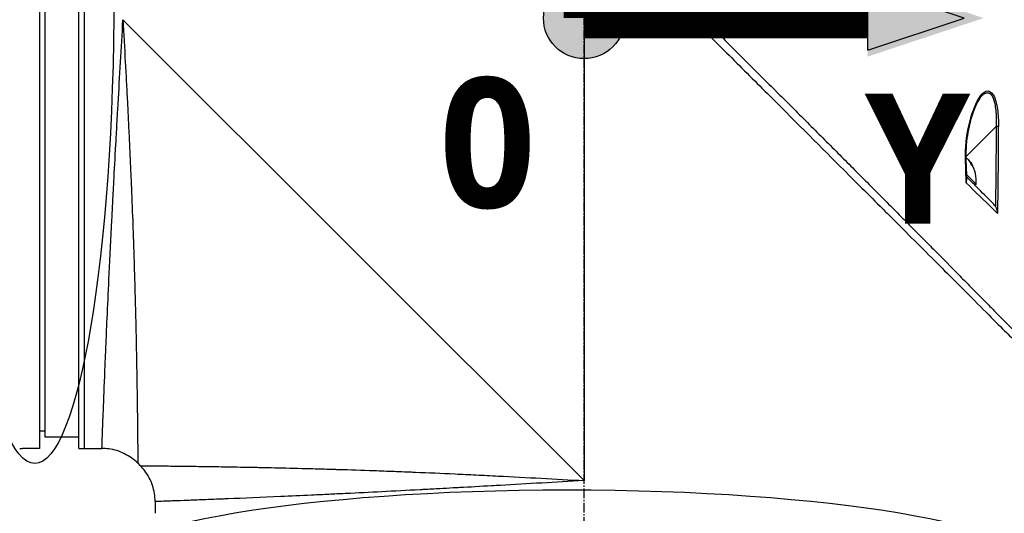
# Model space of a CAD drawing. Header units: millimetres. Extents: x 0 to 5219, y 0 to 2970.
# Tile 47 of 233: x 1947 to 2122, y 850 to 938. Entities that reach past the tile are written whole.
import ezdxf

# ---------------------------------------------------------------- set-up
doc = ezdxf.new("R2010")
doc.units = ezdxf.units.MM
doc.header["$LTSCALE"] = 0.2
doc.linetypes.add('CENTER2', pattern=[1.125, 0.75, -0.125, 0.125, -0.125])
for name, color, linetype in [('02_Center Line', 1, 'CENTER2'), ('07_Special Line2', 76, 'Continuous'), ('12_Before Rev.Num.', 5, 'Continuous'), ('13_After Rev.Num.', 6, 'Continuous')]:
    doc.layers.add(name, color=color, linetype=linetype)
doc.layers.add('14_Mark', color=7, linetype='Continuous', true_color=0xe03c31)
doc.styles.add('Rainbow-5.0 Style', font='malgunsl.ttf')

# ---------------------------------------------------------------- blocks, each defined once
blk = doc.blocks.new('A$C7b354fd2')
for p, q in [((-96.5, 273), (-96.5, 121)), ((-89.5, 121), (-89.5, 273)), ((-88.5, 121), (-88.5, 273)), ((-95.5, 123), (-95.5, 271)), ((-81.7, 197), (0, 115.3)), ((0, 197), (0, 115.3)), ((70.44, 183.45), (70.44, 183.45)), ((38.28, 180.07), (38.28, 180.07)), ((73.01, 178.06), (67.65, 172.7)), ((67.58, 172.62), (67.58, 172.62)), ((67.58, 172.58), (67.58, 172.58)), ((68.34, 171.81), (68.38, 171.85)), ((68.61, 171.27), (68.73, 171.39)), ((67.76, 169.57), (69.46, 167.86)), ((69.46, 167.86), (69.26, 167.66)), ((72.82, 145.27), (72.82, 145.27)), ((-96.5, 124.13), (-95.5, 124.11)), ((-89.5, 123), (-95.5, 123)), ((-96.5, 121), (-99.5, 121)), ((-89.5, 121), (-85.43, 121)), ((-79.06, 118.36), (-78.64, 117.94)), ((-71, 117.86), (-71, 117.86)), ((-76, 111.57), (-76, 109.5))]:
    blk.add_line(p, q)
blk.add_arc((63.39, 168.44), 6.1, 354.6019, 29.6514)
for centre, major_axis, ratio, start_param, end_param in [((72.99, 178.04), (0.5, 0.001), 0.036993, 0.389718, 1.533742), ((-276, -461.66), (295.9, 797.97), 0.23298, 5.692342, 5.723691), ((67.16, 172.21), (0.5, 0.019), 0.035577, 5.730867, 6.283186), ((-546.92, 149.07), (-456.39, 412.71), 0.998727, 3.908319, 3.915049), ((63.22, 168.61), (4.29, 4.29), 0.920715, 5.920984, 6.02203), ((64.79, 167.04), (4.04, 4.04), 0.390236, 6.173187, 6.393184), ((63.56, 168.26), (4.29, 4.29), 0.920715, 5.920984, 6.02203)]:
    blk.add_ellipse(centre, major_axis=major_axis, ratio=ratio, start_param=start_param, end_param=end_param)
for points, knots in [([(-57.45, 275.44), (-57.45, 275.44), (-57.41, 275.4), (-57.34, 275.33), (-57.3, 275.29), (-57.26, 275.24), (-57.2, 275.19), (-57.15, 275.13), (-57.08, 275.06), (-57.01, 274.99), (-56.86, 274.84), (-56.68, 274.65), (-56.46, 274.43), (-56.35, 274.32), (-56.23, 274.2), (-56.1, 274.07), (-55.98, 273.95), (-55.84, 273.81), (-55.7, 273.67), (-55.7, 273.66), (-55.69, 273.66), (-55.69, 273.65), (-55.4, 273.36), (-55.08, 273.03), (-54.72, 272.67), (-54.54, 272.49), (-54.36, 272.3), (-54.16, 272.11), (-53.97, 271.91), (-53.77, 271.71), (-53.56, 271.49), (-53.14, 271.07), (-52.69, 270.62), (-52.22, 270.14), (-51.76, 269.67), (-51.27, 269.18), (-50.76, 268.66), (-50.74, 268.64), (-50.73, 268.63), (-50.71, 268.61), (-49.67, 267.56), (-48.53, 266.4), (-47.3, 265.17), (-46.69, 264.55), (-46.06, 263.91), (-45.41, 263.25), (-44.76, 262.6), (-44.08, 261.92), (-43.4, 261.23), (-42.7, 260.53), (-41.99, 259.82), (-41.27, 259.09), (-40.54, 258.36), (-39.8, 257.61), (-39.04, 256.85), (-38.29, 256.09), (-37.52, 255.31), (-36.73, 254.53), (-35.95, 253.74), (-35.15, 252.94), (-34.35, 252.13), (-34.29, 252.08), (-34.23, 252.02), (-34.18, 251.96), (-33.42, 251.21), (-32.65, 250.44), (-31.87, 249.67), (-31.04, 248.84), (-30.2, 248.01), (-29.34, 247.16), (-28.07, 245.89), (-26.76, 244.6), (-25.44, 243.28), (-25, 242.85), (-24.56, 242.41), (-24.12, 241.97), (-23.89, 241.75), (-23.67, 241.52), (-23.44, 241.3), (-22.77, 240.63), (-22.1, 239.96), (-21.42, 239.29), (-20.06, 237.95), (-18.69, 236.59), (-17.3, 235.21), (-15.92, 233.84), (-14.52, 232.45), (-13.1, 231.05), (-13.01, 230.96), (-12.93, 230.88), (-12.84, 230.79), (-9.15, 227.13), (-5.38, 223.4), (-1.57, 219.63), (-1.47, 219.53), (-1.38, 219.44), (-1.28, 219.35), (-0.32, 218.4), (0.64, 217.44), (1.61, 216.49), (2.58, 215.53), (3.55, 214.57), (4.53, 213.61), (6.48, 211.69), (8.42, 209.77), (10.36, 207.85), (10.45, 207.77), (10.53, 207.69), (10.61, 207.61), (12.57, 205.67), (14.52, 203.74), (16.47, 201.81), (17.45, 200.85), (18.42, 199.88), (19.39, 198.92), (20.36, 197.95), (21.33, 196.99), (22.3, 196.03), (22.36, 195.97), (22.42, 195.91), (22.48, 195.85), (24.4, 193.93), (26.32, 192.02), (28.22, 190.13), (29.16, 189.18), (30.11, 188.24), (31.05, 187.3), (31.99, 186.36), (32.93, 185.42), (33.86, 184.49), (33.9, 184.45), (33.95, 184.4), (34, 184.35), (35.88, 182.48), (37.74, 180.61), (39.57, 178.78), (41.4, 176.94), (43.21, 175.14), (44.98, 173.36), (45.87, 172.47), (46.75, 171.59), (47.62, 170.71), (48.49, 169.84), (49.35, 168.97), (50.21, 168.11), (51.06, 167.25), (51.9, 166.41), (52.73, 165.57), (53.57, 164.73), (54.39, 163.91), (55.2, 163.09), (55.21, 163.07), (55.23, 163.06), (55.25, 163.04), (56.06, 162.22), (56.86, 161.42), (57.64, 160.62), (58.43, 159.83), (59.2, 159.05), (59.96, 158.28), (60.72, 157.52), (61.47, 156.77), (62.19, 156.03), (63.65, 154.56), (65.04, 153.16), (66.35, 151.82), (66.68, 151.49), (67.01, 151.16), (67.33, 150.83), (67.65, 150.51), (67.96, 150.19), (68.27, 149.88), (69.51, 148.63), (70.66, 147.46), (71.71, 146.39), (71.72, 146.39), (71.72, 146.38), (71.72, 146.38), (72.25, 145.85), (72.75, 145.34), (73.22, 144.86), (73.7, 144.38), (74.14, 143.92), (74.56, 143.5), (74.98, 143.08), (75.36, 142.68), (75.72, 142.32), (76.07, 141.96), (76.39, 141.63), (76.68, 141.34), (76.97, 141.05), (77.22, 140.79), (77.44, 140.56), (77.55, 140.45), (77.65, 140.35), (77.75, 140.26), (77.84, 140.16), (77.92, 140.08), (78, 140), (78.14, 139.85), (78.25, 139.74), (78.33, 139.66), (78.4, 139.59), (78.44, 139.55), (78.44, 139.55)], [0, 0, 0, 0, 0.0041991, 0.0041991, 0.0041991, 0.0062987, 0.0062987, 0.0062987, 0.0083983, 0.0083983, 0.0083983, 0.0125974, 0.0125974, 0.0125974, 0.014697, 0.014697, 0.014697, 0.0167965, 0.0167965, 0.0167965, 0.0168599, 0.0168599, 0.0168599, 0.0210764, 0.0210764, 0.0210764, 0.0231847, 0.0231847, 0.0231847, 0.025293, 0.025293, 0.025293, 0.0295096, 0.0295096, 0.0295096, 0.0335924, 0.0335924, 0.0335924, 0.0337261, 0.0337261, 0.0337261, 0.0420526, 0.0420526, 0.0420526, 0.0462159, 0.0462159, 0.0462159, 0.0503791, 0.0503791, 0.0503791, 0.0545745, 0.0545745, 0.0545745, 0.0587698, 0.0587698, 0.0587698, 0.0629602, 0.0629602, 0.0629602, 0.0671505, 0.0671505, 0.0671505, 0.0674414, 0.0674414, 0.0674414, 0.0713694, 0.0713694, 0.0713694, 0.0755743, 0.0755743, 0.0755743, 0.0818817, 0.0818817, 0.0818817, 0.0839768, 0.0839768, 0.0839768, 0.0850355, 0.0850355, 0.0850355, 0.0881892, 0.0881892, 0.0881892, 0.0944966, 0.0944966, 0.0944966, 0.1008041, 0.1008041, 0.1008041, 0.1011921, 0.1011921, 0.1011921, 0.1176445, 0.1176445, 0.1176445, 0.1180502, 0.1180502, 0.1180502, 0.1221943, 0.1221943, 0.1221943, 0.1263384, 0.1263384, 0.1263384, 0.1346266, 0.1346266, 0.1346266, 0.1349824, 0.1349824, 0.1349824, 0.143338, 0.143338, 0.143338, 0.1475158, 0.1475158, 0.1475158, 0.1516936, 0.1516936, 0.1516936, 0.1519551, 0.1519551, 0.1519551, 0.160293, 0.160293, 0.160293, 0.164462, 0.164462, 0.164462, 0.168631, 0.168631, 0.168631, 0.1688379, 0.1688379, 0.1688379, 0.1772635, 0.1772635, 0.1772635, 0.1856891, 0.1856891, 0.1856891, 0.1899019, 0.1899019, 0.1899019, 0.1941147, 0.1941147, 0.1941147, 0.1983275, 0.1983275, 0.1983275, 0.2025403, 0.2025403, 0.2025403, 0.2026348, 0.2026348, 0.2026348, 0.206856, 0.206856, 0.206856, 0.2110771, 0.2110771, 0.2110771, 0.2152983, 0.2152983, 0.2152983, 0.2237405, 0.2237405, 0.2237405, 0.2258511, 0.2258511, 0.2258511, 0.2279617, 0.2279617, 0.2279617, 0.2364039, 0.2364039, 0.2364039, 0.2364237, 0.2364237, 0.2364237, 0.240644, 0.240644, 0.240644, 0.2448644, 0.2448644, 0.2448644, 0.2490847, 0.2490847, 0.2490847, 0.253305, 0.253305, 0.253305, 0.2575358, 0.2575358, 0.2575358, 0.2596491, 0.2596491, 0.2596491, 0.2617623, 0.2617623, 0.2617623, 0.2659889, 0.2659889, 0.2659889, 0.2702154, 0.2702154, 0.2702154, 0.2702154]), ([(17.86, 198.55), (18.13, 198.25), (18.41, 197.97), (19, 197.38), (19.3, 197.08), (20.39, 195.98), (21.18, 195.2), (23.06, 193.32), (24.16, 192.23), (27.68, 188.71), (30.1, 186.29), (36.92, 179.47), (41.26, 175.12), (47.99, 168.39), (50.5, 165.89), (53.18, 163.21), (53.44, 162.95), (54.82, 161.57), (55.92, 160.47), (59.79, 156.6), (62.42, 153.97), (66.6, 149.8), (68.26, 148.14), (71.13, 145.25), (72.36, 144.02), (74.47, 141.9), (75.32, 141.05), (76.21, 140.17), (76.44, 139.94), (76.76, 139.63), (76.84, 139.55), (76.84, 139.55)], [-12.052589, -12.052589, -12.052589, -12.052589, -11.934103, -11.934103, -11.804161, -11.804161, -11.469421, -11.469421, -10.998435, -10.998435, -9.945484, -9.945484, -7.985272, -7.985272, -6.766883, -6.766883, -6.634722, -6.634722, -6.057598, -6.057598, -4.559072, -4.559072, -3.422422, -3.422422, -2.341546, -2.341546, -1.193783, -1.193783, -0.601834, -0.601834, 0, 0, 0, 0]), ([(-85.43, 121), (-85.43, 121), (-85.42, 121.12), (-85.41, 121.37), (-85.41, 121.61), (-85.39, 121.98), (-85.38, 122.46), (-85.36, 122.94), (-85.34, 123.55), (-85.31, 124.26), (-85.3, 124.63), (-85.28, 125.02), (-85.27, 125.44), (-85.25, 125.87), (-85.23, 126.32), (-85.21, 126.79), (-85.21, 126.88), (-85.21, 126.97), (-85.2, 127.06), (-85.13, 128.93), (-85.05, 131.19), (-84.94, 133.79), (-84.94, 133.89), (-84.93, 134), (-84.93, 134.1), (-84.9, 134.7), (-84.88, 135.31), (-84.85, 135.94), (-84.84, 136.31), (-84.82, 136.69), (-84.8, 137.07), (-84.79, 137.46), (-84.77, 137.85), (-84.75, 138.25), (-84.75, 138.31), (-84.75, 138.38), (-84.75, 138.45), (-84.68, 139.98), (-84.61, 141.55), (-84.54, 143.26), (-84.44, 145.39), (-84.34, 147.67), (-84.23, 150.08), (-84.16, 151.54), (-84.09, 153.05), (-84.01, 154.6), (-84.01, 154.64), (-84.01, 154.69), (-84, 154.74), (-83.95, 155.77), (-83.9, 156.83), (-83.85, 157.91), (-83.8, 158.93), (-83.74, 159.96), (-83.69, 161.02), (-83.69, 161.06), (-83.69, 161.11), (-83.68, 161.16), (-83.63, 162.22), (-83.57, 163.3), (-83.52, 164.4), (-83.49, 164.97), (-83.46, 165.54), (-83.43, 166.12), (-83.41, 166.41), (-83.4, 166.7), (-83.38, 167), (-83.37, 167.14), (-83.37, 167.29), (-83.36, 167.44), (-83.35, 167.58), (-83.34, 167.76), (-83.33, 167.87), (-83.33, 168.01), (-83.32, 168.15), (-83.31, 168.29), (-83.21, 170.3), (-83.09, 172.49), (-82.96, 174.86), (-82.89, 176.02), (-82.83, 177.21), (-82.76, 178.46), (-82.72, 179.16), (-82.68, 179.88), (-82.64, 180.6), (-82.61, 181.1), (-82.58, 181.61), (-82.55, 182.12), (-82.42, 184.46), (-82.28, 186.92), (-82.13, 189.52), (-82, 191.91), (-81.85, 194.4), (-81.7, 197)], [0.5000048, 0.5000048, 0.5000048, 0.5000048, 0.5301821, 0.5301821, 0.5301821, 0.560531, 0.560531, 0.560531, 0.5911455, 0.5911455, 0.5911455, 0.6065856, 0.6065856, 0.6065856, 0.6221334, 0.6221334, 0.6221334, 0.625, 0.625, 0.625, 0.6850898, 0.6850898, 0.6850898, 0.6875, 0.6875, 0.6875, 0.7011464, 0.7011464, 0.7011464, 0.7092438, 0.7092438, 0.7092438, 0.7173743, 0.7173743, 0.7173743, 0.71875, 0.71875, 0.71875, 0.7499738, 0.7499738, 0.7499738, 0.7889478, 0.7889478, 0.7889478, 0.8125, 0.8125, 0.8125, 0.8131921, 0.8131921, 0.8131921, 0.8288728, 0.8288728, 0.8288728, 0.84375, 0.84375, 0.84375, 0.8444134, 0.8444134, 0.8444134, 0.859375, 0.859375, 0.859375, 0.8671875, 0.8671875, 0.8671875, 0.8710937, 0.8710937, 0.8710937, 0.8730469, 0.8730469, 0.8730469, 0.8749735, 0.8749735, 0.8749735, 0.8773485, 0.8773485, 0.8773485, 0.9115235, 0.9115235, 0.9115235, 0.9281399, 0.9281399, 0.9281399, 0.9375, 0.9375, 0.9375, 0.9439123, 0.9439123, 0.9439123, 0.973127, 0.973127, 0.973127, 1, 1, 1, 1]), ([(-81.7, 197), (-81.57, 194.5), (-81.43, 191.99), (-81.29, 189.47), (-81.29, 189.45), (-81.29, 189.43), (-81.29, 189.41), (-81.22, 188.14), (-81.15, 186.87), (-81.09, 185.61), (-81.02, 184.4), (-80.97, 183.25), (-80.9, 182.01), (-80.9, 181.95), (-80.89, 181.88), (-80.89, 181.81), (-80.83, 180.63), (-80.77, 179.45), (-80.72, 178.31), (-80.65, 177.06), (-80.6, 175.85), (-80.54, 174.66), (-80.53, 174.5), (-80.53, 174.35), (-80.52, 174.2), (-80.46, 172.98), (-80.41, 171.79), (-80.36, 170.62), (-80.33, 170.03), (-80.31, 169.45), (-80.28, 168.88), (-80.27, 168.6), (-80.26, 168.31), (-80.24, 168.03), (-80.24, 167.86), (-80.23, 167.7), (-80.22, 167.53), (-80.22, 167.43), (-80.21, 167.31), (-80.21, 167.19), (-80.11, 164.86), (-80.03, 162.68), (-79.95, 160.64), (-79.94, 160.38), (-79.93, 160.11), (-79.93, 159.85), (-79.89, 158.97), (-79.86, 158.11), (-79.84, 157.29), (-79.8, 156.26), (-79.77, 155.27), (-79.74, 154.32), (-79.74, 154.21), (-79.73, 154.11), (-79.73, 154.01), (-79.73, 153.99), (-79.73, 153.97), (-79.73, 153.95), (-79.72, 153.83), (-79.72, 153.74), (-79.72, 153.59), (-79.64, 151.2), (-79.58, 149.02), (-79.53, 147.03), (-79.5, 146.04), (-79.48, 145.1), (-79.46, 144.2), (-79.44, 143.44), (-79.43, 142.72), (-79.41, 142.02), (-79.41, 142), (-79.41, 141.97), (-79.41, 141.95), (-79.41, 141.85), (-79.4, 141.78), (-79.4, 141.65), (-79.36, 139.84), (-79.33, 138.21), (-79.3, 136.74), (-79.3, 136.52), (-79.3, 136.31), (-79.29, 136.1), (-79.29, 135.89), (-79.28, 135.69), (-79.28, 135.5), (-79.27, 135.08), (-79.27, 134.68), (-79.26, 134.3), (-79.25, 133.48), (-79.23, 132.73), (-79.22, 132.02), (-79.22, 132.01), (-79.22, 132), (-79.22, 131.99), (-79.22, 131.91), (-79.22, 131.85), (-79.22, 131.75), (-79.2, 130.19), (-79.18, 128.81), (-79.16, 127.6), (-79.15, 126.69), (-79.14, 125.87), (-79.13, 125.14), (-79.13, 124.94), (-79.13, 124.76), (-79.12, 124.57), (-79.12, 124.52), (-79.12, 124.47), (-79.12, 124.43), (-79.12, 123.97), (-79.11, 123.54), (-79.11, 123.12), (-79.11, 123.09), (-79.11, 123.06), (-79.11, 123.03), (-79.1, 122.7), (-79.1, 122.38), (-79.1, 122.08), (-79.1, 122.01), (-79.1, 121.93), (-79.1, 121.86), (-79.1, 121.84), (-79.09, 121.81), (-79.09, 121.78), (-79.09, 121.62), (-79.09, 121.44), (-79.09, 121.27), (-79.09, 121.13), (-79.09, 120.99), (-79.09, 120.85), (-79.09, 120.81), (-79.09, 120.77), (-79.08, 120.74), (-79.08, 120.58), (-79.08, 120.43), (-79.08, 120.29), (-79.08, 120.22), (-79.08, 120.15), (-79.08, 120.09), (-79.08, 120.05), (-79.08, 120.02), (-79.08, 119.99), (-79.08, 119.97), (-79.08, 119.95), (-79.08, 119.93), (-79.08, 119.92), (-79.08, 119.9), (-79.08, 119.89), (-79.07, 119.58), (-79.07, 119.35), (-79.07, 119.17), (-79.07, 119.07), (-79.07, 119), (-79.07, 118.93), (-79.07, 118.89), (-79.07, 118.86), (-79.07, 118.83), (-79.07, 118.82), (-79.07, 118.8), (-79.07, 118.79), (-79.07, 118.78), (-79.07, 118.77), (-79.07, 118.76), (-79.07, 118.76), (-79.07, 118.75), (-79.07, 118.75), (-79.06, 118.48), (-79.06, 118.36), (-79.06, 118.36)], [0, 0, 0, 0, 0.061969, 0.061969, 0.061969, 0.0625, 0.0625, 0.0625, 0.09375, 0.09375, 0.09375, 0.1234255, 0.1234255, 0.1234255, 0.125, 0.125, 0.125, 0.1531538, 0.1531538, 0.1531538, 0.1836029, 0.1836029, 0.1836029, 0.1875, 0.1875, 0.1875, 0.21875, 0.21875, 0.21875, 0.234375, 0.234375, 0.234375, 0.2421875, 0.2421875, 0.2421875, 0.2469884, 0.2469884, 0.2469884, 0.25, 0.25, 0.25, 0.3052191, 0.3052191, 0.3052191, 0.3125, 0.3125, 0.3125, 0.3368038, 0.3368038, 0.3368038, 0.3671875, 0.3671875, 0.3671875, 0.3705126, 0.3705126, 0.3705126, 0.3710937, 0.3710937, 0.3710937, 0.375, 0.375, 0.375, 0.4375, 0.4375, 0.4375, 0.46875, 0.46875, 0.46875, 0.4952139, 0.4952139, 0.4952139, 0.4960937, 0.4960937, 0.4960937, 0.5, 0.5, 0.5, 0.5544796, 0.5544796, 0.5544796, 0.5625, 0.5625, 0.5625, 0.5702519, 0.5702519, 0.5702519, 0.5865122, 0.5865122, 0.5865122, 0.6206238, 0.6206238, 0.6206238, 0.6210937, 0.6210937, 0.6210937, 0.625, 0.625, 0.625, 0.6875, 0.6875, 0.6875, 0.734375, 0.734375, 0.734375, 0.7469686, 0.7469686, 0.7469686, 0.75, 0.75, 0.75, 0.7791382, 0.7791382, 0.7791382, 0.78125, 0.78125, 0.78125, 0.8046875, 0.8046875, 0.8046875, 0.8101255, 0.8101255, 0.8101255, 0.8125, 0.8125, 0.8125, 0.828125, 0.828125, 0.828125, 0.8405244, 0.8405244, 0.8405244, 0.84375, 0.84375, 0.84375, 0.859375, 0.859375, 0.859375, 0.8671875, 0.8671875, 0.8671875, 0.8710938, 0.8710938, 0.8710938, 0.8735646, 0.8735646, 0.8735646, 0.875, 0.875, 0.875, 0.90625, 0.90625, 0.90625, 0.921875, 0.921875, 0.921875, 0.9296875, 0.9296875, 0.9296875, 0.9335938, 0.9335938, 0.9335938, 0.9367093, 0.9367093, 0.9367093, 0.9375, 0.9375, 0.9375, 1, 1, 1, 1]), ([(67.59, 172.21), (67.51, 174.29), (67.76, 176.35), (68.18, 178.21), (68.6, 180.07), (69.19, 181.8), (69.96, 183.05), (70.35, 183.67), (70.78, 184.16), (71.23, 184.33), (71.68, 184.5), (72.15, 184.29), (72.52, 183.66), (72.88, 183.04), (73.11, 182.11), (73.25, 181.12), (73.4, 180.12), (73.45, 179.09), (73.46, 178.05)], [-1, -1, -1, -1, -0.75, -0.75, -0.75, -0.5, -0.5, -0.5, -0.375, -0.375, -0.375, -0.25, -0.25, -0.25, -0.125, -0.125, -0.125, 0, 0, 0, 0]), ([(70.44, 183.45), (70.22, 183.21), (70.01, 182.88), (69.54, 182.05), (69.29, 181.51), (68.73, 180.04), (68.45, 179.05), (67.93, 176.67), (67.71, 175.19), (67.64, 173.2), (67.64, 172.71), (67.66, 172.23)], [0, 0, 0, 0, 0.177079, 0.177079, 0.406682, 0.406682, 0.747747, 0.747747, 1.198722, 1.198722, 1.345047, 1.345047, 1.345047, 1.345047]), ([(70.44, 183.45), (70.51, 183.52), (70.61, 183.63), (70.76, 183.76), (70.86, 183.84), (70.97, 183.91), (71.06, 183.95), (71.12, 183.98), (71.16, 184), (71.22, 184.02), (71.3, 184.04), (71.37, 184.06), (71.43, 184.06), (71.46, 184.06), (71.49, 184.06), (71.51, 184.06), (71.54, 184.06), (71.6, 184.05), (71.71, 184.02), (71.81, 183.98), (71.89, 183.93), (71.95, 183.89), (72.03, 183.83), (72.1, 183.75), (72.17, 183.67), (72.22, 183.61), (72.25, 183.55), (72.29, 183.5), (72.31, 183.46), (72.33, 183.42), (72.35, 183.38), (72.38, 183.33), (72.42, 183.24), (72.48, 183.12), (72.54, 182.96), (72.59, 182.81), (72.66, 182.6), (72.74, 182.3), (72.82, 181.91), (72.88, 181.53), (72.91, 181.27), (72.94, 181.05), (72.96, 180.83), (72.99, 180.53), (73.01, 180.16), (73.03, 179.77), (73.03, 179.37), (73.04, 178.8), (73.02, 178.36), (73.01, 178.06)], [1.329615, 1.329615, 1.329615, 1.329615, 1.378961, 1.40356, 1.428073, 1.452518, 1.476923, 1.483207, 1.495736, 1.501978, 1.526778, 1.545207, 1.551317, 1.563485, 1.567497, 1.570553, 1.578207, 1.587912, 1.613451, 1.647115, 1.658519, 1.671664, 1.690388, 1.714701, 1.728974, 1.744675, 1.75307, 1.761833, 1.77097, 1.775681, 1.780486, 1.790347, 1.800537, 1.821922, 1.844682, 1.86886, 1.881499, 1.921664, 1.980666, 2.012563, 2.046031, 2.063338, 2.081006, 2.117316, 2.154984, 2.194087, 2.234709, 2.276933, 2.36647, 2.36647, 2.36647, 2.36647]), ([(67.65, 172.55), (67.67, 172.54), (67.69, 172.53), (67.78, 172.46), (67.87, 172.39), (68.02, 172.24), (68.11, 172.14), (68.26, 171.94), (68.33, 171.83), (68.38, 171.73)], [-0.2670741, -0.2670741, -0.2670741, -0.2670741, -0.2579182, -0.2579182, -0.2219927, -0.2219927, -0.1860671, -0.1860671, -0.1501416, -0.1501416, -0.1501416, -0.1501416]), ([(68.73, 171.39), (68.67, 171.48), (68.62, 171.58), (68.52, 171.73), (68.47, 171.79), (68.41, 171.85), (68.39, 171.86), (68.38, 171.85)], [-0.4380406, -0.4380406, -0.4380406, -0.4380406, -0.4021151, -0.4021151, -0.3661895, -0.3661895, -0.3312861, -0.3312861, -0.3312861, -0.3312861]), ([(67.73, 168.08), (67.76, 168.19), (67.79, 168.33), (67.79, 168.49), (67.79, 168.51), (67.79, 168.53), (67.79, 168.56)], [0, 0, 0, 0, 0.25, 0.25, 0.25, 0.2995894, 0.2995894, 0.2995894, 0.2995894]), ([(73.3, 162.63), (73.01, 162.91), (72.7, 163.21), (72.39, 163.52), (70.98, 164.9), (69.41, 166.43), (67.73, 168.08)], [0, 0, 0, 0, 0.1807269, 0.1807269, 0.1807269, 1, 1, 1, 1]), ([(72.44, 164.48), (71.68, 165.23), (70.86, 166.05), (69.99, 166.92), (69.84, 167.07), (69.41, 167.51), (68.65, 168.27), (68.31, 168.61), (68.01, 168.9), (67.77, 169.14)], [0, 0, 0, 0, 0.5, 0.5, 0.5, 0.75, 0.75, 0.75, 0.8788716, 0.8788716, 0.8788716, 0.8788716]), ([(72.88, 163.89), (72.83, 163.98), (72.78, 164.06), (72.64, 164.26), (72.54, 164.37), (72.44, 164.48)], [-0.07345151, -0.07345151, -0.07345151, -0.07345151, -0.04389749, -0.04389749, -0.000001, -0.000001, -0.000001, -0.000001]), ([(72.88, 163.89), (72.97, 163.74), (73.07, 163.53), (73.15, 163.27), (73.18, 163.19), (73.21, 163.08), (73.24, 162.95), (73.28, 162.76), (73.3, 162.65), (73.3, 162.63)], [-0.9999987, -0.9999987, -0.9999987, -0.9999987, -0.5, -0.5, -0.5, -0.25, -0.25, -0.25, -0.000001, -0.000001, -0.000001, -0.000001]), ([(-100, 121), (-100, 121), (-99.99, 121), (-99.97, 121), (-99.95, 121), (-99.93, 121), (-99.89, 121), (-99.86, 121), (-99.81, 121), (-99.76, 121), (-99.72, 121), (-99.66, 121), (-99.61, 121), (-99.57, 121), (-99.54, 121), (-99.5, 121)], [0.5001155, 0.5001155, 0.5001155, 0.5001155, 0.6074687, 0.6074687, 0.6074687, 0.7149373, 0.7149373, 0.7149373, 0.8224074, 0.8224074, 0.8224074, 0.9298784, 0.9298784, 0.9298784, 1, 1, 1, 1]), ([(-79.06, 118.36), (-79.75, 119.05), (-80.56, 119.63), (-82.31, 120.5), (-83.26, 120.79), (-84.63, 120.97), (-85.03, 121), (-85.43, 121)], [0, 0, 0, 0, 0.2916732, 0.2916732, 0.5842531, 0.5842531, 0.7041738, 0.7041738, 0.7041738, 0.7041738]), ([(-78.64, 117.94), (-78.64, 117.94), (-78.61, 117.93), (-78.51, 117.93), (-78.47, 117.93), (-78.4, 117.93), (-78.37, 117.93), (-78.32, 117.93), (-78.28, 117.93), (-78.19, 117.93), (-78.12, 117.93), (-78.01, 117.93), (-77.96, 117.93), (-77.89, 117.93), (-77.87, 117.93), (-77.82, 117.93), (-77.79, 117.93), (-77.69, 117.93), (-77.6, 117.93), (-77.44, 117.93), (-77.38, 117.92), (-77.28, 117.92), (-77.24, 117.92), (-77.17, 117.92), (-77.13, 117.92), (-76.97, 117.92), (-76.83, 117.92), (-76.54, 117.92), (-76.38, 117.92), (-76.08, 117.91), (-75.92, 117.91), (-75.58, 117.91), (-75.38, 117.91), (-74.41, 117.9), (-73.52, 117.89), (-72.08, 117.87), (-71.57, 117.87), (-70.74, 117.86), (-70.45, 117.85), (-69.86, 117.85), (-69.53, 117.84), (-68.66, 117.83), (-68.03, 117.82), (-67.03, 117.81), (-66.68, 117.8), (-66.14, 117.79), (-65.87, 117.79), (-65.59, 117.79), (-65.4, 117.78), (-65.29, 117.78), (-63.95, 117.76), (-62.52, 117.74), (-60.07, 117.69), (-59.21, 117.68), (-57.84, 117.65), (-57.36, 117.64), (-56.64, 117.63), (-56.39, 117.62), (-56.01, 117.61), (-55.89, 117.61), (-55.64, 117.6), (-55.48, 117.6), (-53.76, 117.56), (-51.97, 117.52), (-48.98, 117.44), (-47.93, 117.42), (-46.29, 117.37), (-45.73, 117.35), (-44.87, 117.33), (-44.43, 117.31), (-43.99, 117.3), (-43.69, 117.29), (-43.51, 117.29), (-41.49, 117.22), (-39.42, 117.16), (-36.05, 117.04), (-34.88, 116.99), (-33.06, 116.92), (-32.44, 116.9), (-31.49, 116.86), (-31.17, 116.85), (-30.53, 116.82), (-30.16, 116.81), (-27.64, 116.7), (-25.3, 116.6), (-21.62, 116.43), (-20.38, 116.37), (-18.46, 116.27), (-17.82, 116.24), (-16.52, 116.18), (-15.84, 116.14), (-10.15, 115.85), (-5.05, 115.57), (0, 115.3)], [0, 0, 0, 0, 0.03125, 0.03125, 0.046875, 0.046875, 0.054688, 0.054688, 0.0625, 0.0625, 0.078125, 0.078125, 0.085938, 0.085938, 0.089844, 0.089844, 0.09375, 0.09375, 0.109375, 0.109375, 0.117188, 0.117188, 0.121094, 0.121094, 0.125, 0.125, 0.140625, 0.140625, 0.15625, 0.15625, 0.171875, 0.171875, 0.1875, 0.1875, 0.25, 0.25, 0.28125, 0.28125, 0.296875, 0.296875, 0.3125, 0.3125, 0.34375, 0.34375, 0.359375, 0.359375, 0.367188, 0.371094, 0.371094, 0.375, 0.375, 0.4375, 0.4375, 0.46875, 0.46875, 0.484375, 0.484375, 0.492188, 0.492188, 0.496094, 0.496094, 0.5, 0.5, 0.5625, 0.5625, 0.59375, 0.59375, 0.609375, 0.609375, 0.617188, 0.621094, 0.621094, 0.625, 0.625, 0.6875, 0.6875, 0.71875, 0.71875, 0.734375, 0.734375, 0.742188, 0.742188, 0.75, 0.75, 0.8125, 0.8125, 0.84375, 0.84375, 0.859375, 0.859375, 0.875, 0.875, 1, 1, 1, 1]), ([(-76, 111.57), (-76, 112.54), (-76.16, 113.53), (-76.78, 115.37), (-77.25, 116.26), (-78.09, 117.35), (-78.35, 117.65), (-78.64, 117.94)], [0, 0, 0, 0, 0.2916732, 0.2916732, 0.5842531, 0.5842531, 0.7041738, 0.7041738, 0.7041738, 0.7041738]), ([(0, 115.3), (-2.59, 115.15), (-5.08, 115.01), (-7.46, 114.87), (-10.03, 114.72), (-12.48, 114.58), (-14.79, 114.45), (-15.32, 114.42), (-15.84, 114.39), (-16.36, 114.37), (-18.35, 114.25), (-20.23, 114.15), (-22.01, 114.05), (-22.4, 114.03), (-22.79, 114.01), (-23.17, 113.99), (-23.99, 113.94), (-24.79, 113.9), (-25.57, 113.86), (-25.79, 113.84), (-26.01, 113.83), (-26.23, 113.82), (-26.72, 113.79), (-27.2, 113.77), (-27.67, 113.74), (-27.91, 113.73), (-28.14, 113.72), (-28.37, 113.71), (-28.49, 113.7), (-28.6, 113.69), (-28.72, 113.69), (-28.83, 113.68), (-28.91, 113.68), (-29.06, 113.67), (-33.7, 113.42), (-38.08, 113.2), (-42.15, 113), (-42.22, 113), (-42.29, 113), (-42.35, 112.99), (-43.32, 112.95), (-44.27, 112.9), (-45.21, 112.86), (-45.71, 112.83), (-46.21, 112.81), (-46.7, 112.78), (-47.19, 112.76), (-47.68, 112.74), (-48.17, 112.72), (-48.21, 112.71), (-48.25, 112.71), (-48.29, 112.71), (-50.18, 112.62), (-52.02, 112.54), (-53.7, 112.46), (-57.17, 112.31), (-60.33, 112.18), (-63.14, 112.06), (-63.48, 112.05), (-63.83, 112.04), (-64.16, 112.02), (-64.5, 112.01), (-64.83, 111.99), (-65.15, 111.98), (-65.79, 111.96), (-66.41, 111.93), (-67, 111.91), (-68.06, 111.87), (-69.04, 111.83), (-69.93, 111.8), (-70.02, 111.79), (-70.1, 111.79), (-70.18, 111.79), (-71.13, 111.75), (-71.97, 111.72), (-72.7, 111.69), (-73.06, 111.68), (-73.39, 111.67), (-73.7, 111.66), (-74, 111.64), (-74.28, 111.63), (-74.52, 111.63), (-75.01, 111.61), (-75.38, 111.59), (-75.63, 111.59), (-75.87, 111.58), (-76, 111.57), (-76, 111.57), (-76, 111.57), (-76, 111.57), (-76, 111.57)], [0, 0, 0, 0, 0.0268593, 0.0268593, 0.0268593, 0.0558825, 0.0558825, 0.0558825, 0.0625, 0.0625, 0.0625, 0.088102, 0.088102, 0.088102, 0.09375, 0.09375, 0.09375, 0.1058986, 0.1058986, 0.1058986, 0.109375, 0.109375, 0.109375, 0.1171875, 0.1171875, 0.1171875, 0.1210937, 0.1210937, 0.1210937, 0.1230469, 0.1230469, 0.1230469, 0.125, 0.125, 0.125, 0.1865064, 0.1865064, 0.1865064, 0.1875, 0.1875, 0.1875, 0.2022042, 0.2022042, 0.2022042, 0.2101236, 0.2101236, 0.2101236, 0.2180828, 0.2180828, 0.2180828, 0.21875, 0.21875, 0.21875, 0.25, 0.25, 0.25, 0.3146789, 0.3146789, 0.3146789, 0.3226569, 0.3226569, 0.3226569, 0.3306082, 0.3306082, 0.3306082, 0.3464266, 0.3464266, 0.3464266, 0.375, 0.375, 0.375, 0.3777022, 0.3777022, 0.3777022, 0.4086235, 0.4086235, 0.4086235, 0.4239943, 0.4239943, 0.4239943, 0.439307, 0.439307, 0.439307, 0.4697627, 0.4697627, 0.4697627, 0.4999997, 0.4999997, 0.4999997, 0.5000048, 0.5000048, 0.5000048, 0.5000048])]:
    blk.add_open_spline(points, degree=3, knots=knots)
for points in [[(70.46, 183.47), (70.46, 183.47), (70.46, 183.47), (70.46, 183.47)], [(73.01, 178.06), (73.02, 173.33), (72.97, 168.61), (72.88, 163.89)], [(67.66, 172.23), (67.71, 171), (67.75, 169.78), (67.79, 168.56)]]:
    blk.add_open_spline(points, degree=3)
at = {"layer": '02_Center Line', "ltscale": 11.288275}
blk.add_line((0, -22.42), (0, 315.51), dxfattribs=at)
blk = doc.blocks.new('A$C8cf810bf')
for q in [(9.58, 191.66), (16.95, 184.29)]:
    blk.add_line((9.58, 184.29), q)
blk.add_ellipse((14, 105.26), major_axis=(0, 83.3), ratio=0.168129)
blk = doc.blocks.new('A$Ceda57245')
at = {"layer": '07_Special Line2'}
blk.add_hatch(color=256, dxfattribs=at).paths.add_polyline_path([(49.16, 0), (34.9, 4.75), (34.9, -4.75)])
at = {"layer": '12_Before Rev.Num.'}
blk.add_hatch(color=256, dxfattribs=at).paths.add_polyline_path([(0, 49.16), (-4.75, 34.9), (4.75, 34.9)])
at = {"layer": '14_Mark'}
h = blk.add_hatch(color=256, dxfattribs=at)
h.dxf.hatch_style = 1
h.paths.add_polyline_path([(5, 0, 1), (-5, 0, 1)])
at = {"layer": '07_Special Line2'}
for p, q in [((34.9, -3.96), (34.9, 3.96)), ((46.78, 0), (34.9, 3.96)), ((34.9, -3.96), (46.78, 0))]:
    blk.add_line(p, q, dxfattribs=at)
at = {"layer": '07_Special Line2', "const_width": 5}
blk.add_lwpolyline([(34.9, 0), (0, 0)], dxfattribs=at)
at = {"layer": '12_Before Rev.Num.'}
for p, q in [((0, 46.78), (-3.96, 34.9)), ((3.96, 34.9), (0, 46.78)), ((3.96, 34.9), (-3.96, 34.9))]:
    blk.add_line(p, q, dxfattribs=at)
at = {"layer": '12_Before Rev.Num.', "const_width": 5}
blk.add_lwpolyline([(0, 34.9), (0, 0)], dxfattribs=at)
at = {"layer": '14_Mark'}
blk.add_circle((0, 0), 5, dxfattribs=at)
at = {"layer": '07_Special Line2', "insert": (34.53, -17.31), "char_height": 16, "attachment_point": 4, "style": 'Rainbow-5.0 Style'}
blk.add_mtext('{\\fMalgun Gothic Semilight|b1|i0|c129|p50;Y}', dxfattribs=at)
at = {"layer": '12_Before Rev.Num.', "insert": (-20.59, 35.73), "char_height": 16, "attachment_point": 4, "style": 'Rainbow-5.0 Style'}
blk.add_mtext('{\\fMalgun Gothic Semilight|b1|i0|c129|p50;Z}', dxfattribs=at)
at = {"layer": '14_Mark', "insert": (-17.84, -15.46), "char_height": 16, "attachment_point": 4, "style": 'Rainbow-5.0 Style'}
blk.add_mtext('{\\fMalgun Gothic Semilight|b1|i0|c129|p50;0}', dxfattribs=at)

msp = doc.modelspace()

# ---------------------------------------------------------------- block references
msp.add_blockref('A$C7b354fd2', (2047.459, 740.896))
at = {"xscale": 1.44, "yscale": 1.44, "zscale": 1.44}
msp.add_blockref('A$Ceda57245', (2047.47, 938.187), dxfattribs=at)
at = {"layer": '13_After Rev.Num.'}
msp.add_blockref('A$C8cf810bf', (1936.153, 837.268), dxfattribs=at)
at = {"layer": '13_After Rev.Num.', "rotation": 270}
msp.add_blockref('A$C8cf810bf', (1939.203, 854.558), dxfattribs=at)

doc.saveas('drawing.dxf')
